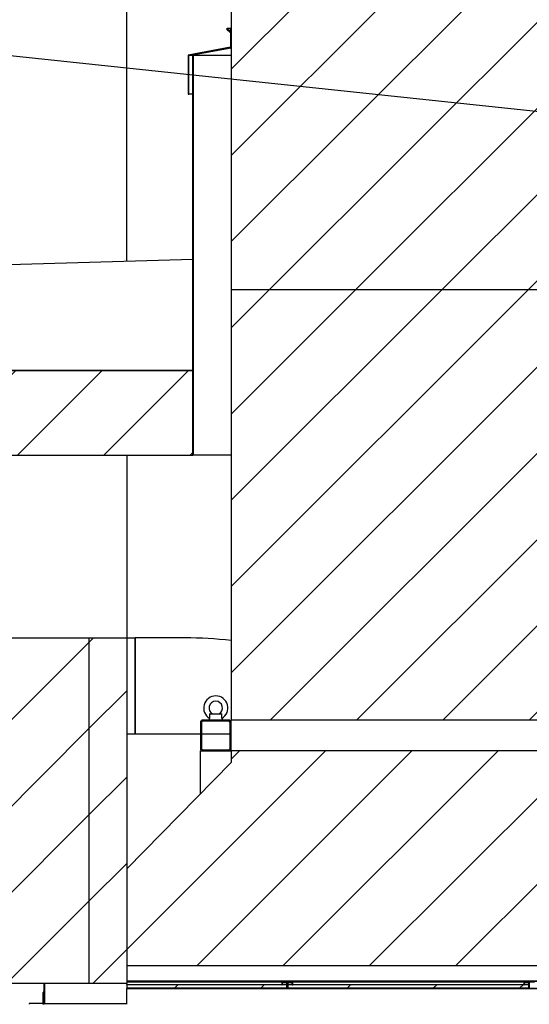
# Model space of a CAD drawing. Header units: millimetres. Extents: x 250 to 59450, y 0 to 41800.
# Tile 142 of 148: x 50682 to 52008, y 32633 to 35197. Entities that reach past the tile are written whole.
import ezdxf

# ---------------------------------------------------------------- set-up
doc = ezdxf.new("R2010")
doc.units = ezdxf.units.MM
doc.header["$LTSCALE"] = 50
doc.linetypes.add('CENTER', pattern=[10.16, 6.35, -1.27, 1.27, -1.27])
for name, color, linetype in [('MASS', 29, 'Continuous'), ('SCHNITT', 5, 'CENTER'), ('TEXT_1', 176, 'Continuous')]:
    doc.layers.add(name, color=color, linetype=linetype)
doc.styles.add('SLDTEXTSTYLE0', font='TXT', dxfattribs={"width": 0.605})
doc.dimstyles.new('SLDDIMSTYLE1', dxfattribs={"dimtxt": 0.18, "dimasz": 50, "dimexe": 0, "dimexo": 0.0625, "dimgap": 0, "dimtad": 0, "dimtih": 1, "dimtoh": 1, "dimdec": 0, "dimrnd": 1e-09, "dimzin": 0, "dimdsep": 46, "dimtxsty": 'Standard', "dimblk1": 'DOT', "dimblk2": 'DOT', "dimsah": 1, "dimcen": 0.09, "dimadec": 0, "dimazin": 0, "dimtfac": 50, "dimtdec": 0, "dimtofl": 0, "dimtmove": 0, "dimatfit": 3, "dimldrblk": 'DOT', "dimfxl": 1, "dimfrac": 2, "dimtolj": 1, "dimtzin": 0, "dimarcsym": 0})
doc.dimstyles.new('SLDDIMSTYLE2', dxfattribs={"dimtxt": 128.415934, "dimasz": 100, "dimexe": 0, "dimexo": 0.0625, "dimgap": 32.103984, "dimtad": 1, "dimdec": 1, "dimrnd": 1e-09, "dimzin": 12, "dimdsep": 46, "dimtxsty": 'SLDTEXTSTYLE0', "dimsah": 1, "dimcen": 0.09, "dimadec": 0, "dimazin": 3, "dimtfac": 1, "dimtdec": 1, "dimtofl": 0, "dimtmove": 0, "dimatfit": 3, "dimfxl": 1, "dimfrac": 2, "dimtolj": 1, "dimtzin": 12, "dimarcsym": 0})

# ---------------------------------------------------------------- blocks, each defined once
blk = doc.blocks.new('_D_68')
at = {"layer": 'MASS'}
blk.add_line((41220.3, 34063.2), (41220.3, 28733.2), dxfattribs=at)
for points in [[(41220.3, 34063.2), (41195.3, 33963.2), (41245.3, 33963.2)], [(41220.3, 28733.2), (41245.3, 28833.2), (41195.3, 28833.2)]]:
    blk.add_solid(points, dxfattribs=at)
at = {"layer": 'MASS', "insert": (41049.8, 31202.2), "char_height": 132.29, "attachment_point": 1, "rotation": 90, "style": 'SLDTEXTSTYLE0'}
blk.add_mtext('5330', dxfattribs=at)
blk = doc.blocks.new('_D_80')
at = {"layer": 'MASS'}
for p, q in [((51182.4, 39343.2), (46844.3, 39343.2)), ((46869.3, 34283.2), (46869.3, 39343.2))]:
    blk.add_line(p, q, dxfattribs=at)
for points in [[(46869.3, 39343.2), (46844.3, 39243.2), (46894.3, 39243.2)], [(46869.3, 34283.2), (46894.3, 34383.2), (46844.3, 34383.2)]]:
    blk.add_solid(points, dxfattribs=at)
at = {"layer": 'MASS', "insert": (46698.7, 36617.2), "char_height": 132.29, "attachment_point": 1, "rotation": 90, "style": 'SLDTEXTSTYLE0'}
blk.add_mtext('5060', dxfattribs=at)
blk = doc.blocks.new('_D_82')
at = {"layer": 'MASS'}
for p, q in [((48999.1, 34521.2), (48999.1, 35237.1)), ((49271.1, 34521.2), (48974.1, 34521.2)), ((48999.1, 34521.2), (48999.1, 34283.2))]:
    blk.add_line(p, q, dxfattribs=at)
for points in [[(48999.1, 34521.2), (48974.1, 34421.2), (49024.1, 34421.2)], [(48999.1, 34283.2), (49024.1, 34383.2), (48974.1, 34383.2)]]:
    blk.add_solid(points, dxfattribs=at)
at = {"layer": 'MASS', "char_height": 132.29, "attachment_point": 1, "rotation": 90, "style": 'SLDTEXTSTYLE0'}
for s, insert in [('238', (48828.6, 34943.1)), ('min.', (48828.6, 34609.9))]:
    blk.add_mtext(s, dxfattribs=dict(at, insert=insert))
blk = doc.blocks.new('_D_85')
at = {"layer": 'MASS'}
for p, q in [((54482.4, 40918.2), (46377, 40918.2)), ((46402, 40918.2), (46402, 34283.2))]:
    blk.add_line(p, q, dxfattribs=at)
for points in [[(46402, 40918.2), (46377, 40818.2), (46427, 40818.2)], [(46402, 34283.2), (46427, 34383.2), (46377, 34383.2)]]:
    blk.add_solid(points, dxfattribs=at)
at = {"layer": 'MASS', "insert": (46231.5, 37404.7), "char_height": 132.29, "attachment_point": 1, "rotation": 90, "style": 'SLDTEXTSTYLE0'}
blk.add_mtext('6635', dxfattribs=at)
blk = doc.blocks.new('SW_NOTE_0_60')
at = {"layer": 'TEXT_1', "color": 0}
blk.add_line((-1475.1, 0), (0, 0), dxfattribs=at)
at = {"layer": 'TEXT_1', "color": 0, "attachment_point": 1, "style": 'SLDTEXTSTYLE0'}
for s, insert, char_height in [('Aggregateraumbe-', (-1498.5, 397.5), 132.292), ('entlüftung', (-1498.5, 171.1), 132.29)]:
    blk.add_mtext(s, dxfattribs=dict(at, insert=insert, char_height=char_height))
blk = doc.blocks.new('_Dot')
at = {"color": 0, "linetype": 'ByBlock', "lineweight": -2}
blk.add_line((-0.5, 0), (-1, 0), dxfattribs=at)
at = {"color": 0, "linetype": 'ByBlock', "const_width": 0.5}
blk.add_lwpolyline([(-0.25, 0, 1), (0.25, 0, 1)], format="xyb", close=True, dxfattribs=at)

msp = doc.modelspace()

# ---------------------------------------------------------------- hatches: boundary and pattern name
at = {"linetype": 'Continuous', "lineweight": 18}
h = msp.add_hatch(dxfattribs=at)
h.set_pattern_fill('ANSI31', scale=50, angle=3e-322, style=0)
h.paths.add_polyline_path([(52232.36, 34493.17), (52232.36, 35993.17), (51232.36, 35993.17), (51232.36, 34493.17)], flags=0)
h = msp.add_hatch(dxfattribs=at)
h.set_pattern_fill('ANSI31', scale=50, style=0)
h.paths.add_polyline_path([(51120.36, 35003.17), (51122.36, 35003.17), (51122.36, 35103.17), (51232.36, 35123.17), (51232.36, 35163.17), (51221.75, 35173.78), (51220.33, 35172.37), (51230.36, 35162.35), (51230.36, 35124.84), (51120.36, 35104.84)], flags=0)
h = msp.add_hatch(dxfattribs=at)
h.set_pattern_fill('ANSI31', scale=50, style=0)
h.paths.add_polyline_path([(51134.36, 35103.17), (51132.36, 35103.17), (51132.36, 34063.17), (51134.36, 34063.17)], flags=0)
h = msp.add_hatch(dxfattribs=at)
h.set_pattern_fill('AR-SAND', scale=50, style=0)
h.paths.add_polyline_path([(27987.36, 34721.17), (27987.36, 34283.17), (51132.36, 34283.17), (51132.36, 34572.11), (49321.11, 34521.17), (42209.86, 34721.17), (35098.61, 34521.17)], flags=0)
h = msp.add_hatch(dxfattribs=at)
h.set_pattern_fill('ANSI31', scale=50, angle=3e-322, style=0)
h.paths.add_polyline_path([(51232.36, 33373.17), (52232.36, 33373.17), (52232.36, 34493.17), (51232.36, 34493.17)], flags=0)
h = msp.add_hatch(dxfattribs=at)
h.set_pattern_fill('ANSI31', scale=50, style=0)
h.paths.add_polyline_path([(27887.36, 34063.17), (51132.36, 34063.17), (51132.36, 34283.17), (27887.36, 34283.17)], flags=0)
h = msp.add_hatch(dxfattribs=at)
h.set_pattern_fill('ANSI31', scale=50, angle=3e-322, style=0)
edge = h.paths.add_edge_path(flags=0)
edge.add_line((51232.36, 33299.17), (51232.36, 33367.17))
edge.add_arc((51226.36, 33367.17), 6, 0, 90)
edge.add_line((51226.36, 33373.17), (51158.36, 33373.17))
edge.add_arc((51158.36, 33367.17), 6, 90, 180)
edge.add_line((51152.36, 33367.17), (51152.36, 33299.17))
edge.add_arc((51158.36, 33299.17), 6, 180, 270)
edge.add_line((51158.36, 33293.17), (51226.36, 33293.17))
edge.add_arc((51226.36, 33299.17), 6, 270, 360)
edge = h.paths.add_edge_path(flags=0)
edge.add_arc((51158.36, 33367.17), 3, 90, 180, ccw=False)
edge.add_line((51158.36, 33370.17), (51226.36, 33370.17))
edge.add_arc((51226.36, 33367.17), 3, 0, 90, ccw=False)
edge.add_line((51229.36, 33367.17), (51229.36, 33299.17))
edge.add_arc((51226.36, 33299.17), 3, 270, 360, ccw=False)
edge.add_line((51226.36, 33296.17), (51158.36, 33296.17))
edge.add_arc((51158.36, 33299.17), 3, 180, 270, ccw=False)
edge.add_line((51155.36, 33299.17), (51155.36, 33367.17))
h = msp.add_hatch(dxfattribs=at)
h.set_pattern_fill('ANSI31', scale=50, angle=3e-322, style=0)
h.paths.add_polyline_path([(51232.36, 33263.17), (50960.65, 32985.92), (50960.65, 32733.17), (53222.36, 32733.17), (53222.36, 32763.17), (53177.72, 32785.72), (53200.27, 32830.35), (52664.7, 33100.84), (52642.15, 33056.2), (52232.36, 33263.17), (52232.36, 33293.17), (51232.36, 33293.17)], flags=0)
h = msp.add_hatch(dxfattribs=at)
h.set_pattern_fill('ANSI31', scale=50, style=0)
h.paths.add_polyline_path([(50960.65, 32674.18), (51358.36, 32674.18), (51358.36, 32674.17), (51378.36, 32674.17), (51378.36, 32691.17), (51364.36, 32691.17), (51364.36, 32684.17), (51365.36, 32684.17), (51365.36, 32690.17), (51377.36, 32690.17), (51377.36, 32675.17), (51358.36, 32675.17), (51358.36, 32675.16), (50960.65, 32675.16)], flags=0)
h = msp.add_hatch(dxfattribs=at)
h.set_pattern_fill('ANSI31', scale=50, style=0)
h.paths.add_polyline_path([(51398.36, 32674.18), (51987.36, 32674.18), (51987.36, 32674.17), (52007.36, 32674.17), (52007.36, 32691.17), (51993.36, 32691.17), (51993.36, 32684.17), (51994.36, 32684.17), (51994.36, 32690.17), (52006.36, 32690.17), (52006.36, 32675.17), (51987.36, 32675.17), (51987.36, 32675.16), (51398.36, 32675.16), (51398.36, 32675.17), (51379.36, 32675.17), (51379.36, 32690.17), (51391.36, 32690.17), (51391.36, 32684.17), (51392.36, 32684.17), (51392.36, 32691.17), (51378.36, 32691.17), (51378.36, 32674.17), (51398.36, 32674.17)], flags=0)
h = msp.add_hatch(dxfattribs=at)
h.set_pattern_fill('ANSI31', scale=50, style=0)
h.paths.add_polyline_path([(52027.36, 32674.18), (52616.36, 32674.18), (52616.36, 32674.17), (52636.36, 32674.17), (52636.36, 32691.17), (52622.36, 32691.17), (52622.36, 32684.17), (52623.36, 32684.17), (52623.36, 32690.17), (52635.36, 32690.17), (52635.36, 32675.17), (52616.36, 32675.17), (52616.36, 32675.16), (52027.36, 32675.16), (52027.36, 32675.17), (52008.36, 32675.17), (52008.36, 32690.17), (52020.36, 32690.17), (52020.36, 32684.17), (52021.36, 32684.17), (52021.36, 32691.17), (52007.36, 32691.17), (52007.36, 32674.17), (52027.36, 32674.17)], flags=0)
h = msp.add_hatch(dxfattribs=at)
h.set_pattern_fill('ANSI31', scale=50, style=0)
h.paths.add_polyline_path([(51377.36, 32685.17), (50960.65, 32685.17), (50960.65, 32675.17), (51377.36, 32675.17)], flags=0)
h = msp.add_hatch(dxfattribs=at)
h.set_pattern_fill('ANSI31', scale=50, style=0)
h.paths.add_polyline_path([(52006.36, 32685.17), (51379.36, 32685.17), (51379.36, 32675.17), (52006.36, 32675.17)], flags=0)
at = {"layer": 'SCHNITT', "linetype": 'Continuous', "lineweight": 18}
h = msp.add_hatch(dxfattribs=at)
h.set_pattern_fill('ANSI31', color=256, scale=50, angle=3e-322, style=0)
h.paths.add_polyline_path([(50862.36, 32687.17), (50862.36, 33587.17), (49627.77, 33587.17), (49627.77, 32687.17)], flags=0)
h = msp.add_hatch(dxfattribs=at)
h.set_pattern_fill('ANSI31', color=256, scale=50, angle=3e-322, style=0)
h.paths.add_polyline_path([(50960.65, 33587.17), (50862.36, 33587.17), (50862.36, 32687.17), (50960.65, 32687.17)], flags=0)

# ---------------------------------------------------------------- linework, layer by layer
at = {"color": 136, "linetype": 'Continuous', "lineweight": 25, "true_color": 0x008080}
for p, q in [((51232.36, 35993.17), (51232.36, 34493.17)), ((52232.36, 34493.17), (51232.36, 34493.17)), ((52232.36, 34493.17), (51232.36, 34493.17)), ((51232.36, 34493.17), (51232.36, 33373.17)), ((51174.86, 33378.46), (51174.86, 33373.17)), ((51176.32, 33389.17), (51176.32, 33377.56)), ((51176.32, 33389.17), (51208.39, 33389.17)), ((51208.39, 33377.56), (51208.39, 33389.17)), ((51209.86, 33373.17), (51209.86, 33378.46)), ((51152.36, 33367.17), (51152.36, 33299.17)), ((51155.36, 33367.17), (51155.36, 33299.17)), ((51226.36, 33373.17), (51158.36, 33373.17)), ((51226.36, 33370.17), (51158.36, 33370.17)), ((51229.36, 33299.17), (51229.36, 33367.17)), ((51232.36, 33369.17), (51232.36, 33373.17)), ((52232.36, 33373.17), (51232.36, 33373.17)), ((51232.36, 33299.17), (51232.36, 33367.17)), ((51152.36, 33181.54), (51152.36, 33293.17)), ((51152.36, 33293.17), (51158.36, 33293.17)), ((51158.36, 33296.17), (51226.36, 33296.17)), ((51158.36, 33293.17), (51226.36, 33293.17)), ((51226.36, 33293.17), (51232.36, 33293.17)), ((51232.36, 33293.17), (51232.36, 33297.17)), ((51232.36, 33293.17), (51232.36, 33263.17)), ((52232.36, 33293.17), (51232.36, 33293.17)), ((50960.65, 32985.92), (51232.36, 33263.17)), ((50960.65, 32985.92), (50960.65, 32733.17)), ((53222.36, 32733.17), (50960.65, 32733.17)), ((50745.36, 32666.85), (50742.36, 32663.17)), ((50742.36, 32663.17), (50745.36, 32663.17)), ((50742.36, 32663.17), (50742.36, 32635.17))]:
    msp.add_line(p, q, dxfattribs=at)
at = {"color": 250, "linetype": 'Continuous', "lineweight": 25, "true_color": 0x404040}
for p, q in [((50960.65, 34567.29), (50960.65, 35813.17)), ((51221.75, 35173.78), (51220.33, 35172.37)), ((51232.36, 35163.17), (51221.75, 35173.78)), ((51232.36, 35173.78), (51221.75, 35173.78)), ((51230.36, 35173.78), (51232.36, 35173.78)), ((51230.36, 35165.17), (51230.36, 35173.78)), ((51220.33, 35172.37), (51230.36, 35162.35)), ((51230.36, 35162.35), (51230.36, 35124.84)), ((51232.36, 35123.17), (51232.36, 35163.17)), ((51230.36, 35124.84), (51120.36, 35104.84)), ((51122.36, 35103.17), (51232.36, 35123.17)), ((51230.54, 35122.84), (51232.36, 35122.84)), ((51120.36, 35104.84), (51120.36, 35003.17)), ((51122.36, 35003.17), (51122.36, 35103.17)), ((51132.36, 35103.17), (51122.36, 35103.17)), ((51132.36, 35103.17), (51134.36, 35103.17)), ((51132.36, 34063.17), (51132.36, 35103.17)), ((51134.36, 34063.17), (51134.36, 35103.17)), ((51232.36, 35103.17), (51134.36, 35103.17)), ((51120.36, 35003.17), (51122.36, 35003.17)), ((51132.36, 35003.17), (51122.36, 35003.17)), ((51132.36, 34572.11), (49321.11, 34521.17)), ((51132.36, 34572.11), (51132.36, 34283.17)), ((51132.36, 34283.17), (27887.36, 34283.17)), ((27987.36, 34283.17), (51132.36, 34283.17)), ((51132.36, 34283.17), (51132.36, 34063.17)), ((27887.36, 34063.17), (51132.36, 34063.17)), ((50960.65, 34063.17), (50960.65, 33587.17)), ((51134.36, 34063.17), (51132.36, 34063.17)), ((51232.36, 34063.17), (51134.36, 34063.17))]:
    msp.add_line(p, q, dxfattribs=at)
at = {"color": 36, "linetype": 'Continuous', "lineweight": 25, "true_color": 0x7c3c04}
for p, q in [((49627.77, 33587.17), (50862.36, 33587.17)), ((50862.36, 33587.17), (50862.36, 32687.17)), ((50862.36, 33587.17), (50960.65, 33587.17)), ((50862.36, 33587.17), (50862.36, 32687.17)), ((50960.65, 33587.17), (50960.65, 32687.17)), ((50960.65, 33587.17), (50982.36, 33587.17)), ((51112.36, 33587.17), (50982.36, 33587.17)), ((50982.36, 33587.17), (50982.36, 33337.17)), ((50982.36, 33337.17), (50982.36, 33587.17)), ((50960.65, 33337.17), (51152.36, 33337.17)), ((51155.36, 33337.17), (51229.36, 33337.17)), ((50862.36, 32687.17), (49627.77, 32687.17)), ((50960.65, 32687.17), (50862.36, 32687.17))]:
    msp.add_line(p, q, dxfattribs=at)
at = {"color": 91, "linetype": 'Continuous', "lineweight": 25, "true_color": 0x80ff80}
for p, q in [((50745.36, 32687.17), (50745.36, 32637.91)), ((50747.36, 32637.91), (50747.36, 32687.17)), ((53221.36, 32693.17), (50960.65, 32693.17)), ((53247.36, 32692.17), (50960.65, 32692.17)), ((51364.36, 32691.17), (50960.65, 32691.17)), ((50960.65, 32685.17), (50960.65, 32687.17)), ((51364.36, 32691.17), (51364.36, 32684.17)), ((51378.36, 32691.17), (51364.36, 32691.17)), ((51365.36, 32690.17), (51377.36, 32690.17)), ((51365.36, 32690.17), (51365.36, 32684.17)), ((51377.36, 32675.17), (51377.36, 32690.17)), ((51378.36, 32691.17), (51378.36, 32674.17)), ((51392.36, 32691.17), (51378.36, 32691.17)), ((51378.36, 32674.17), (51378.36, 32691.17)), ((51379.36, 32690.17), (51379.36, 32675.17)), ((51379.36, 32690.17), (51391.36, 32690.17)), ((51391.36, 32684.17), (51391.36, 32690.17)), ((51392.36, 32684.17), (51392.36, 32691.17)), ((51993.36, 32691.17), (51392.36, 32691.17)), ((51993.36, 32691.17), (51993.36, 32684.17)), ((52007.36, 32691.17), (51993.36, 32691.17)), ((51994.36, 32690.17), (51994.36, 32684.17)), ((51994.36, 32690.17), (52006.36, 32690.17)), ((52006.36, 32675.17), (52006.36, 32690.17)), ((52007.36, 32674.17), (52007.36, 32691.17)), ((52007.36, 32691.17), (52007.36, 32674.17)), ((52021.36, 32691.17), (52007.36, 32691.17)), ((50960.65, 32685.17), (50960.65, 32675.17)), ((50960.65, 32685.17), (51377.36, 32685.17)), ((50960.65, 32675.17), (51377.36, 32675.17)), ((50960.65, 32675.17), (50960.65, 32675.16)), ((50960.65, 32675.16), (50960.65, 32674.18)), ((51358.36, 32675.16), (50960.65, 32675.16)), ((51358.36, 32674.18), (50960.65, 32674.18)), ((50960.65, 32674.17), (50960.65, 32674.18)), ((50960.65, 32673.17), (50960.65, 32674.17)), ((50960.65, 32674.17), (51358.36, 32674.17)), ((50960.65, 32637.91), (50960.65, 32673.17)), ((53221.36, 32673.17), (50960.65, 32673.17)), ((51358.36, 32675.16), (51358.36, 32675.17)), ((51377.36, 32675.17), (51358.36, 32675.17)), ((51358.36, 32674.18), (51358.36, 32674.17)), ((51378.36, 32674.17), (51358.36, 32674.17)), ((51364.36, 32684.17), (51365.36, 32684.17)), ((51377.36, 32675.17), (51377.36, 32685.17)), ((51398.36, 32674.17), (51378.36, 32674.17)), ((51379.36, 32685.17), (51379.36, 32675.17)), ((51379.36, 32685.17), (52006.36, 32685.17)), ((51398.36, 32675.17), (51379.36, 32675.17)), ((51379.36, 32675.17), (52006.36, 32675.17)), ((51391.36, 32684.17), (51392.36, 32684.17)), ((51398.36, 32675.17), (51398.36, 32675.16)), ((51987.36, 32675.16), (51398.36, 32675.16)), ((51398.36, 32674.17), (51398.36, 32674.18)), ((51987.36, 32674.18), (51398.36, 32674.18)), ((51398.36, 32674.17), (51987.36, 32674.17)), ((51987.36, 32675.16), (51987.36, 32675.17)), ((52006.36, 32675.17), (51987.36, 32675.17)), ((51987.36, 32674.18), (51987.36, 32674.17)), ((52007.36, 32674.17), (51987.36, 32674.17)), ((51993.36, 32684.17), (51994.36, 32684.17)), ((52006.36, 32675.17), (52006.36, 32685.17)), ((52027.36, 32674.17), (52007.36, 32674.17)), ((50707.36, 32635.17), (50707.36, 32633.17)), ((50742.62, 32635.17), (50707.36, 32635.17)), ((50747.36, 32635.17), (50747.36, 32637.91)), ((50747.36, 32633.17), (50747.36, 32635.17)), ((50747.36, 32635.17), (50960.65, 32635.17)), ((50960.65, 32633.17), (50960.65, 32637.91))]:
    msp.add_line(p, q, dxfattribs=at)
at = {"color": 36, "linetype": 'Continuous', "lineweight": 25, "true_color": 0x7c3c04}
msp.add_arc((51112.36, 32567.17), 1020, 83.24367, 90, dxfattribs=at)
at = {"color": 136, "linetype": 'Continuous', "lineweight": 25, "true_color": 0x008080}
for centre, radius, start, end in [((51192.36, 33404.67), 31.5, 300.6089, 239.3911), ((51192.36, 33404.67), 17.5, 297.66045, 242.33955), ((51158.36, 33367.17), 6, 90, 180), ((51158.36, 33367.17), 3, 90, 180), ((51226.36, 33367.17), 6, 0, 90), ((51226.36, 33367.17), 3, 0, 90), ((51158.36, 33299.17), 6, 180, 270), ((51158.36, 33299.17), 3, 180, 270), ((51226.36, 33299.17), 3, 270, 0), ((51226.36, 33299.17), 6, 270, 0)]:
    msp.add_arc(centre, radius, start, end, dxfattribs=at)
at = {"color": 91, "linetype": 'Continuous', "lineweight": 25, "true_color": 0x80ff80}
for radius in [4.74, 2.74]:
    msp.add_arc((50742.62, 32637.91), radius, 270, 0, dxfattribs=at)

# ---------------------------------------------------------------- block references
at = {"layer": 'TEXT_1'}
msp.add_blockref('SW_NOTE_0_60', (50649.43, 35103.93), dxfattribs=at)

# ---------------------------------------------------------------- dimensions: what is measured, and where the dimension line sits
at = {"layer": 'MASS'}
for base, p1, p2, picture, middle in [((46402.03, 34283.17), (54532.36, 40918.17), (56532.36, 34283.17), '_D_85', (46402.03, 37600.67)), ((46869.28, 39343.17), (56532.36, 34283.17), (51232.36, 39343.17), '_D_80', (46869.28, 36813.17)), ((41220.28, 28733.17), (27887.36, 34063.17), (50732.36, 28733.17), '_D_68', (41220.28, 31398.17))]:
    dim = msp.add_linear_dim(base=base, p1=p1, p2=p2, angle=90, dimstyle='SLDDIMSTYLE2', dxfattribs=at)
    dim.commit()
    dim.dimension.update_dxf_attribs({"geometry": picture, "text_midpoint": middle, "dimtype": 160})
dim = msp.add_linear_dim(base=(48999.1, 34283.17), p1=(49321.11, 34521.17), p2=(56532.36, 34283.17), angle=90, text='min.<>', dimstyle='SLDDIMSTYLE2', dxfattribs=at)
dim.commit()
dim.dimension.update_dxf_attribs({"geometry": '_D_82', "text_midpoint": (48999.1, 34923.53), "dimtype": 160})

# ---------------------------------------------------------------- leaders
at = {"layer": 'TEXT_1'}
msp.add_leader([(53659.84, 34783.24), (50649.43, 35103.93)], dimstyle='SLDDIMSTYLE1', dxfattribs=at)

doc.saveas('drawing.dxf')
